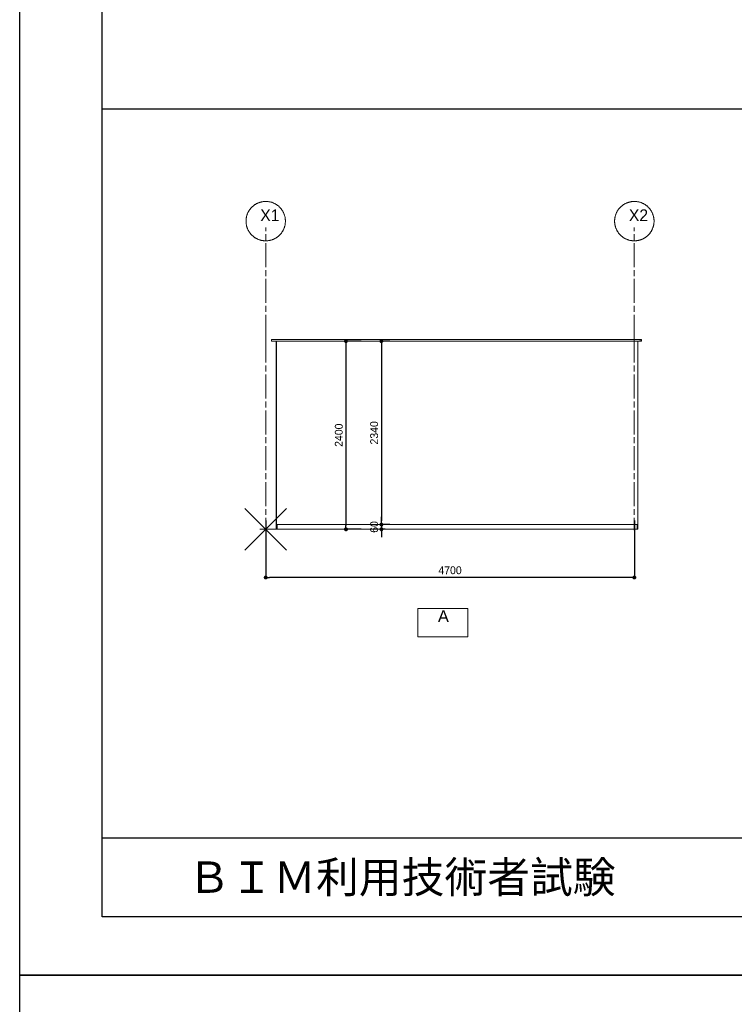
# Model space of a CAD drawing. Header units: millimetres. Extents: x -38341 to 3709, y -10682 to 48718.
# Tile 40 of 118: x -38341 to -29229, y 18647 to 31204. Entities that reach past the tile are written whole.
import ezdxf

# ---------------------------------------------------------------- set-up
doc = ezdxf.new("R2010")
doc.units = ezdxf.units.MM
doc.header["$LTSCALE"] = 50
doc.header["$PDMODE"] = 1
doc.header["$PDSIZE"] = -2
doc.linetypes.add('ISO-08 一点鎖線', pattern=[9.144, 6.096, -0.762, 1.524, -0.762])
for name, color, linetype, lineweight in [('00ライン-グリッド-番号', 7, 'Continuous', 5), ('00ライン-グリッド-番号_ハッチング', 7, 'Continuous', 5), ('02モデリング-03スラブ', 7, 'Continuous', 5), ('02モデリング-04壁-巾木', 7, 'Continuous', 5), ('02モデリング-04壁-巾木_ハッチング', 7, 'Continuous', 5), ('02モデリング-05天井', 7, 'Continuous', 5), ('02モデリング-05天井_ハッチング', 7, 'Continuous', 5), ('一般', 7, 'Continuous', 5), ('寸法', 7, 'Continuous', 5), ('洋室ビニールクロス面積算定用', 7, 'Continuous', 5), ('洋室ビニールクロス面積算定用_ハッチング', 7, 'Continuous', 5), ('解答例線', 7, 'Continuous', 5)]:
    doc.layers.add(name, color=color, linetype=linetype, lineweight=lineweight)
doc.layers.add('00ライン-グリッド-線', color=13, linetype='ISO-08 一点鎖線', lineweight=5, true_color=0xff5454)
doc.styles.add('Helvetica Neue', font='HelveticaNeue.ttc')
doc.styles.add('PT Sans Narrow', font='PTSans.ttc')
doc.styles.get("Standard").update_dxf_attribs({"font": 'txt', "bigfont": 'BIGFONT.SHX'})
doc.dimstyles.new('hiro2', dxfattribs={"dimtxt": 99.953704, "dimasz": 49.996948, "dimexe": 0, "dimexo": 75, "dimgap": 40, "dimtad": 1, "dimdsep": 46, "dimlunit": 6, "dimtxsty": 'PT Sans Narrow', "dimblk": 'DOT', "dimblk1": 'DOT', "dimblk2": 'DOT', "dimcen": 0, "dimazin": 0, "dimtfac": 0.8, "dimtix": 1, "dimtmove": 0, "dimatfit": 0, "dimldrblk": 'VW_FILLEDARROW', "dimfxl": 1, "dimfrac": 2, "dimtolj": 1, "dimarcsym": 0})

# ---------------------------------------------------------------- blocks, each defined once
blk = doc.blocks.new('_図面枠 (3D)')
at = {"layer": '解答例線', "color": 7, "linetype": 'Continuous', "lineweight": 25, "transparency": 33554687}
for p, q in [((-39998, 22080), (39898, 22080)), ((39898, 3475), (-39998, 3475))]:
    blk.add_line(p, q, dxfattribs=at)
at = {"layer": '解答例線', "color": 7, "linetype": 'Continuous', "lineweight": 5, "transparency": 33554687}
for p, q in [((-36356, 10825), (-35296, 11884)), ((-36356, 11884), (-35296, 10825))]:
    blk.add_line(p, q, dxfattribs=at)
at = {"layer": '解答例線', "color": 7, "linetype": 'Continuous', "lineweight": 25, "transparency": 33554687, "flags": 128}
for points in [[(-42100, 59380), (42000, 59380), (42000, -20), (-42100, -20)], [(-39998, 57895), (39898, 57895), (39898, 1465), (-39998, 1465)], [(-42100, -20), (42000, -20), (42000, -59420), (-42100, -59420)]]:
    blk.add_lwpolyline(points, close=True, dxfattribs=at)
at = {"layer": '解答例線', "color": 7, "linetype": 'Continuous', "lineweight": 5, "transparency": 33554687, "flags": 128}
blk.add_lwpolyline([(-31950, 8614), (-30669, 8614), (-30669, 9332), (-31950, 9332)], close=True, dxfattribs=at)
at = {"layer": '解答例線', "color": 7, "transparency": 33554687, "line_spacing_factor": 0.25, "style": 'Helvetica Neue'}
for s, insert, char_height, attachment_point in [('A', (-31295, 9288), 300, 2), ('\u3000\u3000ＢＩＭ利用技術者試験', (-39998, 2434), 800, 4)]:
    blk.add_mtext(s, dxfattribs=dict(at, insert=insert, char_height=char_height, attachment_point=attachment_point))
blk = doc.blocks.new('Section-6')
at = {"layer": '02モデリング-04壁-巾木', "color": 7, "linetype": 'Continuous', "lineweight": 13, "transparency": 33554687}
for p, q in [((-4645, 3215), (-55, 3215)), ((-4645, 3155), (-55, 3155))]:
    blk.add_line(p, q, dxfattribs=at)
at = {"layer": '洋室ビニールクロス面積算定用', "color": 7, "linetype": 'Continuous', "lineweight": 5, "transparency": 33554687}
for p, q in [((-1651, 5555), (-584, 5555)), ((-46, 5306), (-46, 5555)), ((-45, 5305), (-45, 5555))]:
    blk.add_line(p, q, dxfattribs=at)
blk = doc.blocks.new('Section-7')
at = {"layer": '洋室ビニールクロス面積算定用_ハッチング', "linetype": 'Continuous', "lineweight": 0, "true_color": 0xffd6d6, "transparency": 33554687}
for points in [[(-4655, 5555), (-4655, 3215), (-4654, 3215), (-4654, 5555)], [(-45, 5555), (-46, 5555), (-46, 5306), (-46, 3215), (-45, 3215), (-45, 5305)]]:
    blk.add_hatch(color=254, dxfattribs=at).paths.add_polyline_path(points)
at = {"color": 255, "linetype": 'Continuous', "lineweight": 5, "transparency": 33554687}
for points, layer in [([(-4645, 3155), (-4645, 3215), (-4655, 3215), (-4655, 3155)], '02モデリング-04壁-巾木_ハッチング'), ([(-55, 3215), (-55, 3155), (-45, 3155), (-45, 3215)], '02モデリング-04壁-巾木_ハッチング'), ([(-15, 5555), (-584, 5555), (-1651, 5555), (-4715, 5555), (-4715, 5575), (-1651, 5575), (-584, 5575), (-15, 5575)], '02モデリング-05天井_ハッチング')]:
    blk.add_wipeout(points, dxfattribs=at).dxf.layer = layer
blk.add_wipeout([(0, 5555), (-15, 5555), (-15, 5575), (0, 5575)], dxfattribs=at).dxf.layer = '02モデリング-05天井_ハッチング'
blk = doc.blocks.new('Section-8')
at = {"layer": '02モデリング-04壁-巾木', "color": 7, "linetype": 'Continuous', "lineweight": 13, "transparency": 33554687}
for p, q in [((-4645, 3215), (-4655, 3215)), ((-4655, 3215), (-4655, 3155)), ((-4655, 3155), (-4645, 3155)), ((-4645, 3155), (-4645, 3215)), ((-55, 3215), (-55, 3155)), ((-45, 3215), (-55, 3215)), ((-55, 3155), (-45, 3155)), ((-45, 3155), (-45, 3215))]:
    blk.add_line(p, q, dxfattribs=at)
at = {"layer": '02モデリング-05天井', "color": 7, "linetype": 'Continuous', "lineweight": 13, "transparency": 33554687}
for p, q in [((-4715, 5555), (-4715, 5575)), ((-4715, 5575), (-1651, 5575)), ((-1651, 5555), (-4715, 5555)), ((-1651, 5575), (-584, 5575)), ((-584, 5555), (-1651, 5555)), ((-584, 5575), (-15, 5575)), ((-15, 5555), (-584, 5555)), ((-15, 5575), (-15, 5555)), ((-15, 5555), (-15, 5575)), ((-15, 5575), (0, 5575)), ((0, 5555), (-15, 5555)), ((0, 5575), (0, 5555))]:
    blk.add_line(p, q, dxfattribs=at)
at = {"layer": '洋室ビニールクロス面積算定用', "color": 7, "linetype": 'Continuous', "lineweight": 5, "transparency": 33554687}
for p, q in [((-4655, 5555), (-4654, 5555)), ((-4655, 3215), (-4655, 5555)), ((-4654, 3215), (-4654, 5555)), ((-46, 5555), (-45, 5555)), ((-46, 5306), (-46, 5555)), ((-45, 5305), (-45, 5555)), ((-46, 3215), (-46, 5306)), ((-45, 3215), (-45, 5305)), ((-4655, 3215), (-4654, 3215)), ((-46, 3215), (-45, 3215))]:
    blk.add_line(p, q, dxfattribs=at)
blk = doc.blocks.new('グループ-589')
at = {"layer": '00ライン-グリッド-番号', "flags": 128}
blk.add_lwpolyline([(-193, 1662), (-189, 1666), (-184, 1671), (-180, 1675), (-176, 1680), (-171, 1684), (-167, 1688), (-162, 1692), (-157, 1696), (-152, 1700), (-148, 1703), (-142, 1707), (-137, 1710), (-132, 1714), (-127, 1717), (-121, 1720), (-116, 1723), (-111, 1726), (-105, 1728), (-99, 1731), (-94, 1733), (-88, 1735), (-82, 1738), (-76, 1739), (-70, 1741), (-64, 1743), (-58, 1744), (-52, 1746), (-46, 1747), (-40, 1748), (-34, 1749), (-28, 1750), (-22, 1750), (-16, 1751), (-10, 1751), (-3, 1751), (3, 1751), (9, 1751), (15, 1751), (21, 1750), (27, 1750), (33, 1749), (40, 1748), (46, 1747), (52, 1746), (58, 1745), (64, 1743), (70, 1741), (76, 1740), (81, 1738), (87, 1736), (93, 1733), (99, 1731), (104, 1729), (110, 1726), (115, 1723), (121, 1720), (126, 1717), (132, 1714), (137, 1711), (142, 1707), (147, 1704), (152, 1700), (157, 1696), (162, 1693), (166, 1689), (171, 1684), (175, 1680), (180, 1676), (184, 1671), (188, 1667), (192, 1662), (196, 1657), (200, 1652), (203, 1648), (207, 1642), (210, 1637), (214, 1632), (217, 1627), (220, 1621), (223, 1616), (226, 1611), (228, 1605), (231, 1599), (233, 1594), (235, 1588), (238, 1582), (239, 1576), (241, 1570), (243, 1564), (244, 1558), (246, 1552), (247, 1546), (248, 1540), (249, 1534), (250, 1528), (250, 1522), (251, 1516), (251, 1510), (251, 1503), (251, 1497), (251, 1491), (251, 1485), (250, 1479), (250, 1473), (249, 1467), (248, 1460), (247, 1454), (246, 1448), (245, 1442), (243, 1436), (241, 1430), (240, 1424), (238, 1419), (236, 1413), (233, 1407), (231, 1401), (229, 1396), (226, 1390), (223, 1385), (220, 1379), (217, 1374), (214, 1368), (211, 1363), (207, 1358), (204, 1353), (200, 1348), (196, 1343), (193, 1338), (189, 1334), (184, 1329), (180, 1325), (176, 1320), (171, 1316), (167, 1312), (162, 1308), (157, 1304), (152, 1300), (148, 1297), (142, 1293), (137, 1290), (132, 1286), (127, 1283), (121, 1280), (116, 1277), (111, 1274), (105, 1272), (99, 1269), (94, 1267), (88, 1265), (82, 1262), (76, 1261), (70, 1259), (64, 1257), (58, 1256), (52, 1254), (46, 1253), (40, 1252), (34, 1251), (28, 1250), (22, 1250), (16, 1249), (10, 1249), (3, 1249), (-3, 1249), (-9, 1249), (-15, 1249), (-21, 1250), (-27, 1250), (-33, 1251), (-40, 1252), (-46, 1253), (-52, 1254), (-58, 1255), (-64, 1257), (-70, 1259), (-76, 1260), (-81, 1262), (-87, 1264), (-93, 1267), (-99, 1269), (-104, 1271), (-110, 1274), (-115, 1277), (-121, 1280), (-126, 1283), (-132, 1286), (-137, 1289), (-142, 1293), (-147, 1296), (-152, 1300), (-157, 1304), (-162, 1307), (-166, 1311), (-171, 1316), (-175, 1320), (-180, 1324), (-184, 1329), (-188, 1333), (-192, 1338), (-196, 1343), (-200, 1348), (-203, 1352), (-207, 1358), (-210, 1363), (-214, 1368), (-217, 1373), (-220, 1379), (-223, 1384), (-226, 1389), (-228, 1395), (-231, 1401), (-233, 1406), (-235, 1412), (-238, 1418), (-239, 1424), (-241, 1430), (-243, 1436), (-244, 1442), (-246, 1448), (-247, 1454), (-248, 1460), (-249, 1466), (-250, 1472), (-250, 1478), (-251, 1484), (-251, 1490), (-251, 1497), (-251, 1503), (-251, 1509), (-251, 1515), (-250, 1521), (-250, 1527), (-249, 1533), (-248, 1540), (-247, 1546), (-246, 1552), (-245, 1558), (-243, 1564), (-241, 1570), (-240, 1576), (-238, 1581), (-236, 1587), (-233, 1593), (-231, 1599), (-229, 1604), (-226, 1610), (-223, 1615), (-220, 1621), (-217, 1626), (-214, 1632), (-211, 1637), (-207, 1642), (-204, 1647), (-200, 1652), (-196, 1657)], close=True, dxfattribs=at)
at = {"color": 255, "lineweight": 5, "transparency": 33554687}
blk.add_wipeout([(-49, 1420), (156, 1420), (156, 1688), (-49, 1688)], dxfattribs=at).dxf.layer = '00ライン-グリッド-番号_ハッチング'
at = {"layer": '00ライン-グリッド-番号', "color": 7, "transparency": 33554687, "insert": (53, 1650), "char_height": 149.9, "attachment_point": 2, "line_spacing_factor": 1.098512, "style": 'PT Sans Narrow'}
blk.add_mtext('X1', dxfattribs=at)
blk = doc.blocks.new('グリッド線-5')
at = {"layer": '00ライン-グリッド-線', "transparency": 33554687}
blk.add_line((0, 0), (0, -2440), dxfattribs=at)
at = {"layer": '00ライン-グリッド-線', "transparency": 33554687, "flags": 128}
blk.add_lwpolyline([(0, 0), (0, 1500)], dxfattribs=at)
at = {"layer": '00ライン-グリッド-線', "color": 0, "flags": 1}
for tag in ['IFC_UUID', 'instanceID']:
    blk.add_attdef(tag, (-18086, 5677), '', height=0.18, dxfattribs=at)
at = {"layer": '00ライン-グリッド-線', "color": 7, "transparency": 33554687}
blk.add_blockref('グループ-589', (0, 0), dxfattribs=at)
blk = doc.blocks.new('グループ-590')
at = {"layer": '00ライン-グリッド-番号', "flags": 128}
blk.add_lwpolyline([(-193, 1662), (-189, 1666), (-184, 1671), (-180, 1675), (-176, 1680), (-171, 1684), (-167, 1688), (-162, 1692), (-157, 1696), (-152, 1700), (-148, 1703), (-142, 1707), (-137, 1710), (-132, 1714), (-127, 1717), (-121, 1720), (-116, 1723), (-111, 1726), (-105, 1728), (-99, 1731), (-94, 1733), (-88, 1735), (-82, 1738), (-76, 1739), (-70, 1741), (-64, 1743), (-58, 1744), (-52, 1746), (-46, 1747), (-40, 1748), (-34, 1749), (-28, 1750), (-22, 1750), (-16, 1751), (-10, 1751), (-3, 1751), (3, 1751), (9, 1751), (15, 1751), (21, 1750), (27, 1750), (33, 1749), (40, 1748), (46, 1747), (52, 1746), (58, 1745), (64, 1743), (70, 1741), (76, 1740), (81, 1738), (87, 1736), (93, 1733), (99, 1731), (104, 1729), (110, 1726), (115, 1723), (121, 1720), (126, 1717), (132, 1714), (137, 1711), (142, 1707), (147, 1704), (152, 1700), (157, 1696), (162, 1693), (166, 1689), (171, 1684), (175, 1680), (180, 1676), (184, 1671), (188, 1667), (192, 1662), (196, 1657), (200, 1652), (203, 1648), (207, 1642), (210, 1637), (214, 1632), (217, 1627), (220, 1621), (223, 1616), (226, 1611), (228, 1605), (231, 1599), (233, 1594), (235, 1588), (238, 1582), (239, 1576), (241, 1570), (243, 1564), (244, 1558), (246, 1552), (247, 1546), (248, 1540), (249, 1534), (250, 1528), (250, 1522), (251, 1516), (251, 1510), (251, 1503), (251, 1497), (251, 1491), (251, 1485), (250, 1479), (250, 1473), (249, 1467), (248, 1460), (247, 1454), (246, 1448), (245, 1442), (243, 1436), (241, 1430), (240, 1424), (238, 1419), (236, 1413), (233, 1407), (231, 1401), (229, 1396), (226, 1390), (223, 1385), (220, 1379), (217, 1374), (214, 1368), (211, 1363), (207, 1358), (204, 1353), (200, 1348), (196, 1343), (193, 1338), (189, 1334), (184, 1329), (180, 1325), (176, 1320), (171, 1316), (167, 1312), (162, 1308), (157, 1304), (152, 1300), (148, 1297), (142, 1293), (137, 1290), (132, 1286), (127, 1283), (121, 1280), (116, 1277), (111, 1274), (105, 1272), (99, 1269), (94, 1267), (88, 1265), (82, 1262), (76, 1261), (70, 1259), (64, 1257), (58, 1256), (52, 1254), (46, 1253), (40, 1252), (34, 1251), (28, 1250), (22, 1250), (16, 1249), (10, 1249), (3, 1249), (-3, 1249), (-9, 1249), (-15, 1249), (-21, 1250), (-27, 1250), (-33, 1251), (-40, 1252), (-46, 1253), (-52, 1254), (-58, 1255), (-64, 1257), (-70, 1259), (-76, 1260), (-81, 1262), (-87, 1264), (-93, 1267), (-99, 1269), (-104, 1271), (-110, 1274), (-115, 1277), (-121, 1280), (-126, 1283), (-132, 1286), (-137, 1289), (-142, 1293), (-147, 1296), (-152, 1300), (-157, 1304), (-162, 1307), (-166, 1311), (-171, 1316), (-175, 1320), (-180, 1324), (-184, 1329), (-188, 1333), (-192, 1338), (-196, 1343), (-200, 1348), (-203, 1352), (-207, 1358), (-210, 1363), (-214, 1368), (-217, 1373), (-220, 1379), (-223, 1384), (-226, 1389), (-228, 1395), (-231, 1401), (-233, 1406), (-235, 1412), (-238, 1418), (-239, 1424), (-241, 1430), (-243, 1436), (-244, 1442), (-246, 1448), (-247, 1454), (-248, 1460), (-249, 1466), (-250, 1472), (-250, 1478), (-251, 1484), (-251, 1490), (-251, 1497), (-251, 1503), (-251, 1509), (-251, 1515), (-250, 1521), (-250, 1527), (-249, 1533), (-248, 1540), (-247, 1546), (-246, 1552), (-245, 1558), (-243, 1564), (-241, 1570), (-240, 1576), (-238, 1581), (-236, 1587), (-233, 1593), (-231, 1599), (-229, 1604), (-226, 1610), (-223, 1615), (-220, 1621), (-217, 1626), (-214, 1632), (-211, 1637), (-207, 1642), (-204, 1647), (-200, 1652), (-196, 1657)], close=True, dxfattribs=at)
at = {"color": 255, "lineweight": 5, "transparency": 33554687}
blk.add_wipeout([(-49, 1420), (156, 1420), (156, 1688), (-49, 1688)], dxfattribs=at).dxf.layer = '00ライン-グリッド-番号_ハッチング'
at = {"layer": '00ライン-グリッド-番号', "color": 7, "transparency": 33554687, "insert": (53, 1650), "char_height": 149.9, "attachment_point": 2, "line_spacing_factor": 1.098512, "style": 'PT Sans Narrow'}
blk.add_mtext('X2', dxfattribs=at)
blk = doc.blocks.new('グリッド線-6')
at = {"layer": '00ライン-グリッド-線', "transparency": 33554687}
blk.add_line((0, 0), (0, -2440), dxfattribs=at)
at = {"layer": '00ライン-グリッド-線', "transparency": 33554687, "flags": 128}
blk.add_lwpolyline([(0, 0), (0, 1500)], dxfattribs=at)
at = {"layer": '00ライン-グリッド-線', "color": 0, "flags": 1}
for tag in ['IFC_UUID', 'instanceID']:
    blk.add_attdef(tag, (-13386, 5677), '', height=0.18, dxfattribs=at)
at = {"layer": '00ライン-グリッド-線', "color": 7, "transparency": 33554687}
blk.add_blockref('グループ-590', (0, 0), dxfattribs=at)
blk = doc.blocks.new('_Dot')
at = {"color": 0, "linetype": 'ByBlock', "lineweight": -2}
blk.add_line((-0.5, 0), (-1, 0), dxfattribs=at)
at = {"color": 0, "linetype": 'ByBlock', "const_width": 0.5}
blk.add_lwpolyline([(-0.25, 0, 1), (0.25, 0, 1)], format="xyb", close=True, dxfattribs=at)
blk = doc.blocks.new('*D721')
at = {"layer": 'Defpoints', "color": 0, "transparency": 33554687}
for p in [(-35204, 24892), (-30504, 24892), (-35204, 24090)]:
    blk.add_point(p, dxfattribs=at)
at = {"layer": '寸法', "color": 0, "linetype": 'Continuous', "lineweight": -2, "transparency": 33554687}
for p, q in [((-35204, 24817), (-35204, 24090)), ((-30504, 24817), (-30504, 24090)), ((-30554, 24090), (-35154, 24090))]:
    blk.add_line(p, q, dxfattribs=at)
at = {"layer": '寸法', "color": 0, "lineweight": -2, "xscale": 49.99694824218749, "yscale": 49.99694824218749, "zscale": 49.99694824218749, "rotation": 180}
blk.add_blockref('_Dot', (-35204, 24090), dxfattribs=at)
at = {"layer": '寸法', "color": 0, "lineweight": -2, "xscale": 49.99694824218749, "yscale": 49.99694824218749, "zscale": 49.99694824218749}
blk.add_blockref('_Dot', (-30504, 24090), dxfattribs=at)
at = {"layer": '寸法', "color": 0, "lineweight": 5, "transparency": 33554687, "insert": (-32854, 24182), "char_height": 100, "attachment_point": 5, "style": 'PT Sans Narrow'}
blk.add_mtext('\\A1;4700', dxfattribs=at)
blk = doc.blocks.new('VW_FILLEDARROW')
at = {"linetype": 'Continuous', "lineweight": 0, "transparency": 16777216}
blk.add_hatch(color=0, dxfattribs=at).paths.add_polyline_path([(-1.2, 0.32), (0, 0), (-1.2, -0.32), (-0.9, 0)])
at = {"color": 0, "linetype": 'Continuous', "lineweight": 5, "transparency": 16777216, "flags": 128}
blk.add_lwpolyline([(-1.2, 0.32), (0, 0), (-1.2, -0.32), (-0.9, 0)], close=True, dxfattribs=at)
blk = doc.blocks.new('*D722')
at = {"layer": 'Defpoints', "color": 0, "transparency": 33554687}
for p in [(-33913, 27105), (-34181, 24705), (-33913, 24705)]:
    blk.add_point(p, dxfattribs=at)
at = {"layer": '寸法', "color": 0, "linetype": 'Continuous', "lineweight": -2, "transparency": 33554687}
for p, q in [((-33988, 27105), (-34181, 27105)), ((-34181, 27055), (-34181, 24755)), ((-33988, 24705), (-34181, 24705))]:
    blk.add_line(p, q, dxfattribs=at)
at = {"layer": '寸法', "color": 0, "lineweight": -2, "xscale": 49.99694824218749, "yscale": 49.99694824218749, "zscale": 49.99694824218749}
for p, rotation in [((-34181, 27105), 90), ((-34181, 24705), 270)]:
    blk.add_blockref('_Dot', p, dxfattribs=dict(at, rotation=rotation))
at = {"layer": '寸法', "color": 0, "lineweight": 5, "transparency": 33554687, "insert": (-34272, 25905), "char_height": 100, "attachment_point": 5, "rotation": 90, "style": 'PT Sans Narrow'}
blk.add_mtext('\\A1;2400', dxfattribs=at)
blk = doc.blocks.new('*D723')
at = {"layer": 'Defpoints', "color": 0, "transparency": 33554687}
for p in [(-33605, 24765), (-33729, 24705), (-33605, 24705)]:
    blk.add_point(p, dxfattribs=at)
at = {"layer": '寸法', "color": 0, "linetype": 'Continuous', "lineweight": -2, "transparency": 33554687}
for p, q in [((-33729, 24815), (-33729, 24865)), ((-33680, 24765), (-33729, 24765)), ((-33729, 24765), (-33729, 24705)), ((-33680, 24705), (-33729, 24705)), ((-33729, 24655), (-33729, 24605))]:
    blk.add_line(p, q, dxfattribs=at)
at = {"layer": '寸法', "color": 0, "lineweight": -2, "xscale": 49.99694824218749, "yscale": 49.99694824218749, "zscale": 49.99694824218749}
for p, rotation in [((-33729, 24765), 270), ((-33729, 24705), 90)]:
    blk.add_blockref('_Dot', p, dxfattribs=dict(at, rotation=rotation))
at = {"layer": '寸法', "color": 0, "lineweight": 5, "transparency": 33554687, "insert": (-33821, 24735), "char_height": 100, "attachment_point": 5, "rotation": 90, "style": 'PT Sans Narrow'}
blk.add_mtext('\\A1;60', dxfattribs=at)
blk = doc.blocks.new('*D724')
at = {"layer": 'Defpoints', "color": 0, "transparency": 33554687}
for p in [(-33546, 27105), (-33729, 24765), (-33546, 24765)]:
    blk.add_point(p, dxfattribs=at)
at = {"layer": '寸法', "color": 0, "linetype": 'Continuous', "lineweight": -2, "transparency": 33554687}
for p, q in [((-33621, 27105), (-33729, 27105)), ((-33729, 27055), (-33729, 24815)), ((-33621, 24765), (-33729, 24765))]:
    blk.add_line(p, q, dxfattribs=at)
at = {"layer": '寸法', "color": 0, "lineweight": -2, "xscale": 49.99694824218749, "yscale": 49.99694824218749, "zscale": 49.99694824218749}
for p, rotation in [((-33729, 27105), 90), ((-33729, 24765), 270)]:
    blk.add_blockref('_Dot', p, dxfattribs=dict(at, rotation=rotation))
at = {"layer": '寸法', "color": 0, "lineweight": 5, "transparency": 33554687, "insert": (-33821, 25935), "char_height": 100, "attachment_point": 5, "rotation": 90, "style": 'PT Sans Narrow'}
blk.add_mtext('\\A1;2340', dxfattribs=at)

msp = doc.modelspace()

# ---------------------------------------------------------------- block references
at = {"layer": '02モデリング-03スラブ', "color": 7, "transparency": 33554687}
msp.add_blockref('Section-6', (-30414.087, 21550.263), dxfattribs=at)
at = {"layer": '解答例線', "color": 7, "transparency": 33554687, "xscale": 0.5, "yscale": 0.5, "zscale": 0.5}
msp.add_blockref('_図面枠 (3D)', (-17290.959, 19028.052), dxfattribs=at)

# ---------------------------------------------------------------- next in the draw order: block references
at = {"layer": '02モデリング-03スラブ', "color": 7, "transparency": 33554687}
msp.add_blockref('Section-7', (-30414.087, 21550.263), dxfattribs=at)

# ---------------------------------------------------------------- next in the draw order: block references
msp.add_blockref('Section-8', (-30414.087, 21550.263), dxfattribs=at)

# ---------------------------------------------------------------- next in the draw order: dimensions: what is measured, and where the dimension line sits
at = {"layer": '寸法', "color": 7, "linetype": 'Continuous', "lineweight": 5, "transparency": 33554687}
for base, p1, p2, picture, middle in [((-34180.805, 24705.263), (-33912.837, 27105.263), (-33912.837, 24705.263), '*D722', (-34272.412, 25905.263)), ((-33729.202, 24765.263), (-33546.477, 27105.263), (-33546.477, 24765.263), '*D724', (-33820.809, 25935.263)), ((-33729.119, 24705.263), (-33604.873, 24765.263), (-33604.873, 24705.263), '*D723', (-33820.727, 24735.263))]:
    dim = msp.add_linear_dim(base=base, p1=p1, p2=p2, angle=270, dimstyle='hiro2', override={"dimpost": '<>', "dimtxsty": 'PT Sans Narrow', "dimtmove": 2}, dxfattribs=at)
    dim.commit()
    dim.dimension.update_dxf_attribs({"geometry": picture, "text_midpoint": middle})

# ---------------------------------------------------------------- next in the draw order: block references
at = {"layer": '00ライン-グリッド-線'}
for name, p in [('グリッド線-5', (-35204.087, 27135.263)), ('グリッド線-6', (-30504.087, 27135.263))]:
    msp.add_blockref(name, p, dxfattribs=at)

# ---------------------------------------------------------------- next in the draw order: linework, layer by layer
at = {"layer": '一般', "color": 7, "linetype": 'Continuous', "lineweight": 5, "transparency": 33554687}
msp.add_line((-35051.486, 24705.263), (-35277.262, 24705.263), dxfattribs=at)

# ---------------------------------------------------------------- next in the draw order: dimensions: what is measured, and where the dimension line sits
at = {"layer": '寸法', "color": 7, "linetype": 'Continuous', "lineweight": 5, "transparency": 33554687}
dim = msp.add_linear_dim(base=(-35204.087, 24090.465), p1=(-30504.087, 24892.153), p2=(-35204.087, 24892.153), dimstyle='hiro2', override={"dimpost": '<>', "dimtxsty": 'PT Sans Narrow', "dimtmove": 2}, dxfattribs=at)
dim.commit()
dim.dimension.update_dxf_attribs({"geometry": '*D721', "text_midpoint": (-32854.087, 24182.072)})

doc.saveas('drawing.dxf')
